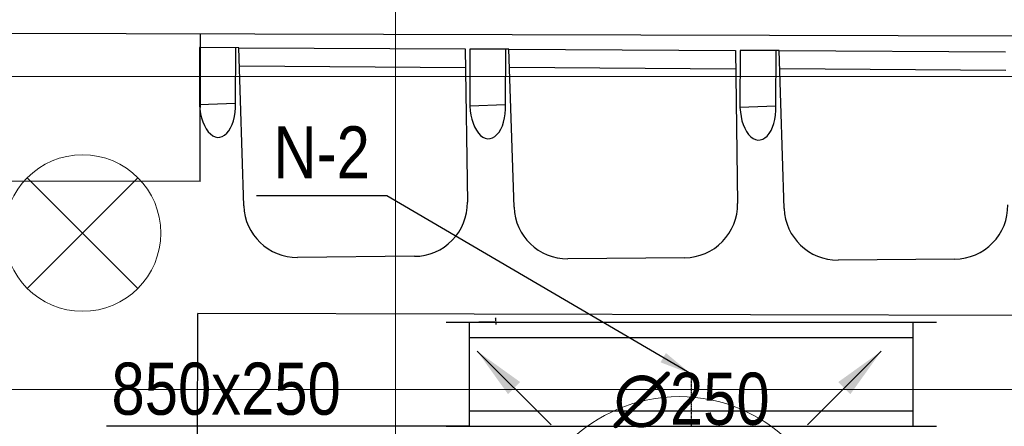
# Model space of a CAD drawing. Header units: millimetres. Extents: x -32221 to 212500, y 31663 to 93766.
# Tile 87 of 256: x 17330 to 19217, y 59242 to 60022. Entities that reach past the tile are written whole.
import ezdxf

# ---------------------------------------------------------------- set-up
doc = ezdxf.new("R2010")
doc.units = ezdxf.units.MM
doc.linetypes.add('DASHDOT', pattern=[1, 0.5, -0.25, 0, -0.25])
doc.layers.get('0').update_dxf_attribs({"color": 251})
doc.layers.get('Defpoints').update_dxf_attribs({"color": 251})
for name, color, linetype in [('FLUID-N', 251, 'Continuous'), ('FLUID-N-100-ARRGR', 251, 'Continuous'), ('FLUID-N-100-NUM', 251, 'Continuous'), ('FLUID-N-SYM', 251, 'Continuous'), ('FLUID-W-100-DIM', 251, 'Continuous'), ('Sciany', 251, 'Continuous'), ('Wyposazenie', 251, 'Continuous')]:
    doc.layers.add(name, color=color, linetype=linetype)
for name, color, linetype, lineweight in [('kasetony', 251, 'Continuous', 5), ('lampy', 251, 'Continuous', 9), ('Nawiewniki', 251, 'Continuous', 20)]:
    doc.layers.add(name, color=color, linetype=linetype, lineweight=lineweight)
doc.styles.add('FDBES', font='simplex.shx')
doc.styles.get("Standard").update_dxf_attribs({"font": 'ARIALN.TTF'})
doc.dimstyles.new('FDBES', dxfattribs={"dimscale": 50, "dimtxt": 4, "dimasz": 2.5, "dimexe": 0.8, "dimexo": 2, "dimgap": 1, "dimtad": 1, "dimdsep": 46, "dimtxsty": 'FDBES', "dimcen": 2.5, "dimclrd": 4, "dimclre": 5, "dimadec": 0, "dimazin": 0, "dimtfac": 1, "dimtmove": 0, "dimatfit": 3, "dimfxl": 1, "dimarcsym": 0})
doc.dimstyles.new('ISO-25', dxfattribs={"dimtxt": 2.5, "dimasz": 2.5, "dimexe": 1.25, "dimexo": 0.625, "dimtad": 1, "dimtxsty": 'Standard', "dimcen": 2.5, "dimadec": 0, "dimazin": 0, "dimtfac": 1, "dimtmove": 0, "dimatfit": 3, "dimfxl": 1, "dimarcsym": 0})

# ---------------------------------------------------------------- blocks, each defined once
blk = doc.blocks.new('*D15')
at = {"layer": 'Defpoints', "color": 0, "transparency": 16777216}
for p in [(18208.8, 59442.3), (18208.8, 59442.3), (18242.5, 59442.3)]:
    blk.add_point(p, dxfattribs=at)
at = {"layer": 'FLUID-N', "color": 0, "lineweight": -2, "transparency": 16777216}
for p, q in [((18242.5, 59444.8), (18242.5, 59450.2)), ((18209.4, 59442.3), (18243.8, 59442.3)), ((18209.4, 59442.3), (18243.8, 59442.3)), ((18242.5, 59442.3), (18242.5, 59442.3)), ((18242.5, 59439.8), (18242.5, 59437.3))]:
    blk.add_line(p, q, dxfattribs=at)
at = {"layer": 'FLUID-N', "color": 0, "transparency": 16777216}
for points in [[(18242.1, 59444.8), (18242.9, 59444.8), (18242.5, 59442.3)], [(18242.9, 59439.8), (18242.1, 59439.8), (18242.5, 59442.3)]]:
    blk.add_solid(points, dxfattribs=at)
at = {"layer": 'FLUID-N', "color": 0, "transparency": 16777216, "insert": (18240.6, 59448.7), "char_height": 2.5, "attachment_point": 5, "rotation": 90}
blk.add_mtext('0', dxfattribs=at)
blk = doc.blocks.new('*U380')
at = {"color": 14, "linetype": 'Continuous', "lineweight": -2}
for p, q in [((-100, -470), (-100, 470)), ((100, -470), (100, 470))]:
    blk.add_line(p, q, dxfattribs=at)
at = {"color": 0, "linetype": 'ByBlock', "lineweight": -2}
for p, q in [((-100, 425), (100, 425)), ((-100, -425), (100, -425))]:
    blk.add_line(p, q, dxfattribs=at)
at = {"color": 5, "linetype": 'Continuous', "lineweight": -3}
for p, q in [((-70, -425), (-70, 425)), ((70, -425), (70, 425))]:
    blk.add_line(p, q, dxfattribs=at)
blk = doc.blocks.new('*U379')
at = {"color": 14, "linetype": 'Continuous', "lineweight": -2}
for p, q in [((-50, 125), (-50, 0)), ((-50, 0), (-50, -125))]:
    blk.add_line(p, q, dxfattribs=at)
at = {"layer": 'FLUID-N-SYM', "color": 2, "linetype": 'DASHDOT', "lineweight": -3}
blk.add_line((-50, 0), (50, 0), dxfattribs=at)
blk = doc.blocks.new('*U98')
at = {"color": 6}
blk.add_line((-583.5, 341.9), (-833.5, 341.9), dxfattribs=at)
blk.add_line((-583.5, 341.9), (-833.5, 341.9), dxfattribs=at)
blk.add_line((-583.5, 341.9), (-833.5, 341.9), dxfattribs=at)
blk.add_line((-583.5, 341.9), (-833.5, 341.9), dxfattribs=at)
blk.add_line((-583.5, 341.9), (-833.5, 341.9), dxfattribs=at)
blk.add_line((-583.5, 341.9), (-833.5, 341.9), dxfattribs=at)
blk.add_line((-583.5, 341.9), (-833.5, 341.9), dxfattribs=at)
blk.add_line((-583.5, 341.9), (-833.5, 341.9), dxfattribs=at)
blk.add_line((-583.5, 341.9), (-833.5, 341.9), dxfattribs=at)
blk.add_line((-583.5, 341.9), (-833.5, 341.9), dxfattribs=at)
blk.add_line((-583.5, 341.9), (-833.5, 341.9), dxfattribs=at)
blk.add_line((-583.5, 341.9), (-833.5, 341.9), dxfattribs=at)
blk.add_line((-583.5, 341.9), (-833.5, 341.9), dxfattribs=at)
blk.add_line((-583.5, 341.9), (-833.5, 341.9), dxfattribs=at)
blk.add_line((-583.5, 341.9), (-833.5, 341.9), dxfattribs=at)
blk.add_line((-583.5, 341.9), (-833.5, 341.9), dxfattribs=at)
blk.add_line((-583.5, 341.9), (-833.5, 341.9), dxfattribs=at)
blk.add_line((-583.5, 341.9), (-833.5, 341.9), dxfattribs=at)
blk.add_line((-583.5, 341.9), (-833.5, 341.9), dxfattribs=at)
blk.add_line((-583.5, 341.9), (-833.5, 341.9), dxfattribs=at)
blk.add_line((-583.5, 341.9), (-833.5, 341.9), dxfattribs=at)
blk.add_line((-583.5, 341.9), (-833.5, 341.9), dxfattribs=at)
blk.add_line((-583.5, 341.9), (-833.5, 341.9), dxfattribs=at)
blk.add_line((-583.5, 341.9), (-833.5, 341.9), dxfattribs=at)
blk.add_line((-583.5, 341.9), (-833.5, 341.9), dxfattribs=at)
at = {"color": 0, "insert": (-708.5, 341.9), "char_height": 100, "attachment_point": 5}
blk.add_mtext('N-2\\P ', dxfattribs=at)
blk.add_mtext('N-2\\P ', dxfattribs=at)
blk.add_mtext('N-2\\P ', dxfattribs=at)
blk.add_mtext('N-2\\P ', dxfattribs=at)
blk.add_mtext('N-2\\P ', dxfattribs=at)
blk.add_mtext('N-2\\P ', dxfattribs=at)
blk.add_mtext('N-2\\P ', dxfattribs=at)
blk.add_mtext('N-2\\P ', dxfattribs=at)
blk.add_mtext('N-2\\P ', dxfattribs=at)
blk.add_mtext('N-2\\P ', dxfattribs=at)
blk.add_mtext('N-2\\P ', dxfattribs=at)
blk.add_mtext('N-2\\P ', dxfattribs=at)
blk.add_mtext('N-2\\P ', dxfattribs=at)
blk.add_mtext('N-2\\P ', dxfattribs=at)
blk.add_mtext('N-2\\P ', dxfattribs=at)
blk.add_mtext('N-2\\P ', dxfattribs=at)
blk.add_mtext('N-2\\P ', dxfattribs=at)
blk.add_mtext('N-2\\P ', dxfattribs=at)
blk.add_mtext('N-2\\P ', dxfattribs=at)
blk.add_mtext('N-2\\P ', dxfattribs=at)
blk.add_mtext('N-2\\P ', dxfattribs=at)
blk.add_mtext('N-2\\P ', dxfattribs=at)
blk.add_mtext('N-2\\P ', dxfattribs=at)
blk.add_mtext('N-2\\P ', dxfattribs=at)
blk.add_mtext('N-2\\P ', dxfattribs=at)
blk.add_leader([(0, 0), (-583.5, 341.9)], dimstyle='FDBES', override={"dimscale": 25, "dimclrd": 256, "dimclre": 256})
blk.add_leader([(0, 0), (-583.5, 341.9)], dimstyle='FDBES', override={"dimscale": 25, "dimclrd": 256, "dimclre": 256})
blk.add_leader([(0, 0), (-583.5, 341.9)], dimstyle='FDBES', override={"dimscale": 25, "dimclrd": 256, "dimclre": 256})
blk.add_leader([(0, 0), (-583.5, 341.9)], dimstyle='FDBES', override={"dimscale": 25, "dimclrd": 256, "dimclre": 256})
blk.add_leader([(0, 0), (-583.5, 341.9)], dimstyle='FDBES', override={"dimscale": 25, "dimclrd": 256, "dimclre": 256})
blk.add_leader([(0, 0), (-583.5, 341.9)], dimstyle='FDBES', override={"dimscale": 25, "dimclrd": 256, "dimclre": 256})
blk.add_leader([(0, 0), (-583.5, 341.9)], dimstyle='FDBES', override={"dimscale": 25, "dimclrd": 256, "dimclre": 256})
blk.add_leader([(0, 0), (-583.5, 341.9)], dimstyle='FDBES', override={"dimscale": 25, "dimclrd": 256, "dimclre": 256})
blk.add_leader([(0, 0), (-583.5, 341.9)], dimstyle='FDBES', override={"dimscale": 25, "dimclrd": 256, "dimclre": 256})
blk.add_leader([(0, 0), (-583.5, 341.9)], dimstyle='FDBES', override={"dimscale": 25, "dimclrd": 256, "dimclre": 256})
blk.add_leader([(0, 0), (-583.5, 341.9)], dimstyle='FDBES', override={"dimscale": 25, "dimclrd": 256, "dimclre": 256})
blk.add_leader([(0, 0), (-583.5, 341.9)], dimstyle='FDBES', override={"dimscale": 25, "dimclrd": 256, "dimclre": 256})
blk.add_leader([(0, 0), (-583.5, 341.9)], dimstyle='FDBES', override={"dimscale": 25, "dimclrd": 256, "dimclre": 256})
blk.add_leader([(0, 0), (-583.5, 341.9)], dimstyle='FDBES', override={"dimscale": 25, "dimclrd": 256, "dimclre": 256})
blk.add_leader([(0, 0), (-583.5, 341.9)], dimstyle='FDBES', override={"dimscale": 25, "dimclrd": 256, "dimclre": 256})
blk.add_leader([(0, 0), (-583.5, 341.9)], dimstyle='FDBES', override={"dimscale": 25, "dimclrd": 256, "dimclre": 256})
blk.add_leader([(0, 0), (-583.5, 341.9)], dimstyle='FDBES', override={"dimscale": 25, "dimclrd": 256, "dimclre": 256})
blk.add_leader([(0, 0), (-583.5, 341.9)], dimstyle='FDBES', override={"dimscale": 25, "dimclrd": 256, "dimclre": 256})
blk.add_leader([(0, 0), (-583.5, 341.9)], dimstyle='FDBES', override={"dimscale": 25, "dimclrd": 256, "dimclre": 256})
blk.add_leader([(0, 0), (-583.5, 341.9)], dimstyle='FDBES', override={"dimscale": 25, "dimclrd": 256, "dimclre": 256})
blk.add_leader([(0, 0), (-583.5, 341.9)], dimstyle='FDBES', override={"dimscale": 25, "dimclrd": 256, "dimclre": 256})
blk.add_leader([(0, 0), (-583.5, 341.9)], dimstyle='FDBES', override={"dimscale": 25, "dimclrd": 256, "dimclre": 256})
blk.add_leader([(0, 0), (-583.5, 341.9)], dimstyle='FDBES', override={"dimscale": 25, "dimclrd": 256, "dimclre": 256})
blk.add_leader([(0, 0), (-583.5, 341.9)], dimstyle='FDBES', override={"dimscale": 25, "dimclrd": 256, "dimclre": 256})
blk.add_leader([(0, 0), (-583.5, 341.9)], dimstyle='FDBES', override={"dimscale": 25, "dimclrd": 256, "dimclre": 256})
blk = doc.blocks.new('*U166')
at = {"color": 0}
blk.add_leader([(141.4, -141.4), (0, 0)], dimstyle='FDBES', override={"dimscale": 40, "dimclrd": 0}, dxfattribs=at)
blk.add_leader([(141.4, -141.4), (0, 0)], dimstyle='FDBES', override={"dimscale": 40, "dimclrd": 0}, dxfattribs=at)
blk.add_leader([(141.4, -141.4), (0, 0)], dimstyle='FDBES', override={"dimscale": 40, "dimclrd": 0}, dxfattribs=at)
blk.add_leader([(141.4, -141.4), (0, 0)], dimstyle='FDBES', override={"dimscale": 40, "dimclrd": 0}, dxfattribs=at)
blk.add_leader([(141.4, -141.4), (0, 0)], dimstyle='FDBES', override={"dimscale": 40, "dimclrd": 0}, dxfattribs=at)
blk.add_leader([(141.4, -141.4), (0, 0)], dimstyle='FDBES', override={"dimscale": 40, "dimclrd": 0}, dxfattribs=at)
blk.add_leader([(141.4, -141.4), (0, 0)], dimstyle='FDBES', override={"dimscale": 40, "dimclrd": 0}, dxfattribs=at)
blk.add_leader([(141.4, -141.4), (0, 0)], dimstyle='FDBES', override={"dimscale": 40, "dimclrd": 0}, dxfattribs=at)
blk.add_leader([(141.4, -141.4), (0, 0)], dimstyle='FDBES', override={"dimscale": 40, "dimclrd": 0}, dxfattribs=at)
blk.add_leader([(141.4, -141.4), (0, 0)], dimstyle='FDBES', override={"dimscale": 40, "dimclrd": 0}, dxfattribs=at)
blk.add_leader([(141.4, -141.4), (0, 0)], dimstyle='FDBES', override={"dimscale": 40, "dimclrd": 0}, dxfattribs=at)
blk.add_leader([(141.4, -141.4), (0, 0)], dimstyle='FDBES', override={"dimscale": 40, "dimclrd": 0}, dxfattribs=at)
blk.add_leader([(141.4, -141.4), (0, 0)], dimstyle='FDBES', override={"dimscale": 40, "dimclrd": 0}, dxfattribs=at)
blk.add_leader([(141.4, -141.4), (0, 0)], dimstyle='FDBES', override={"dimscale": 40, "dimclrd": 0}, dxfattribs=at)
blk.add_leader([(141.4, -141.4), (0, 0)], dimstyle='FDBES', override={"dimscale": 40, "dimclrd": 0}, dxfattribs=at)
blk = doc.blocks.new('*U168')
at = {"color": 0}
blk.add_leader([(141.4, 141.4), (0, 0)], dimstyle='FDBES', override={"dimscale": 40, "dimclrd": 0}, dxfattribs=at)
blk.add_leader([(141.4, 141.4), (0, 0)], dimstyle='FDBES', override={"dimscale": 40, "dimclrd": 0}, dxfattribs=at)
blk.add_leader([(141.4, 141.4), (0, 0)], dimstyle='FDBES', override={"dimscale": 40, "dimclrd": 0}, dxfattribs=at)
blk.add_leader([(141.4, 141.4), (0, 0)], dimstyle='FDBES', override={"dimscale": 40, "dimclrd": 0}, dxfattribs=at)
blk.add_leader([(141.4, 141.4), (0, 0)], dimstyle='FDBES', override={"dimscale": 40, "dimclrd": 0}, dxfattribs=at)
blk.add_leader([(141.4, 141.4), (0, 0)], dimstyle='FDBES', override={"dimscale": 40, "dimclrd": 0}, dxfattribs=at)
blk.add_leader([(141.4, 141.4), (0, 0)], dimstyle='FDBES', override={"dimscale": 40, "dimclrd": 0}, dxfattribs=at)
blk.add_leader([(141.4, 141.4), (0, 0)], dimstyle='FDBES', override={"dimscale": 40, "dimclrd": 0}, dxfattribs=at)
blk.add_leader([(141.4, 141.4), (0, 0)], dimstyle='FDBES', override={"dimscale": 40, "dimclrd": 0}, dxfattribs=at)
blk.add_leader([(141.4, 141.4), (0, 0)], dimstyle='FDBES', override={"dimscale": 40, "dimclrd": 0}, dxfattribs=at)
blk.add_leader([(141.4, 141.4), (0, 0)], dimstyle='FDBES', override={"dimscale": 40, "dimclrd": 0}, dxfattribs=at)
blk.add_leader([(141.4, 141.4), (0, 0)], dimstyle='FDBES', override={"dimscale": 40, "dimclrd": 0}, dxfattribs=at)
blk.add_leader([(141.4, 141.4), (0, 0)], dimstyle='FDBES', override={"dimscale": 40, "dimclrd": 0}, dxfattribs=at)
blk.add_leader([(141.4, 141.4), (0, 0)], dimstyle='FDBES', override={"dimscale": 40, "dimclrd": 0}, dxfattribs=at)
blk.add_leader([(141.4, 141.4), (0, 0)], dimstyle='FDBES', override={"dimscale": 40, "dimclrd": 0}, dxfattribs=at)

msp = doc.modelspace()

# ---------------------------------------------------------------- linework, layer by layer
at = {"layer": 'FLUID-N'}
msp.add_line((18191.977, 59242.257, 7327.5), (17495.824, 59242.257, 7327.5), dxfattribs=at)
at = {"layer": 'kasetony'}
for p, q in [((18050.147, 59912.853), (18050.147, 60512.853)), ((18050.147, 60512.853), (18050.147, 59912.853)), ((16850.147, 59912.853), (18050.147, 59912.853)), ((18050.147, 59912.853), (16850.147, 59912.853)), ((18050.147, 59912.853), (19250.147, 59912.853)), ((18050.147, 59312.853), (18050.147, 59912.853)), ((18050.147, 59912.853), (18050.147, 59312.853)), ((19250.147, 59912.853), (18050.147, 59912.853)), ((16850.147, 59312.853), (18050.147, 59312.853)), ((18050.147, 59312.853), (16850.147, 59312.853)), ((18050.147, 59312.853), (19250.147, 59312.853)), ((18050.147, 58712.853), (18050.147, 59312.853)), ((18050.147, 59312.853), (18050.147, 58712.853)), ((19250.147, 59312.853), (18050.147, 59312.853))]:
    msp.add_line(p, q, dxfattribs=at)
at = {"layer": 'lampy'}
for p, q in [((17344.081, 59718.919), (17556.213, 59506.787)), ((17556.213, 59718.919), (17344.081, 59506.787))]:
    msp.add_line(p, q, dxfattribs=at)
msp.add_circle((17450.147, 59612.853), 150, dxfattribs=at)
at = {"layer": 'Nawiewniki'}
msp.add_circle((18593.751, 58999.274), 300, dxfattribs=at)
at = {"layer": 'Sciany'}
for p, q in [((22860.921, 59982.105), (16193.58, 59997.818)), ((17675.812, 59711.908), (17676.477, 59994.316)), ((17675.812, 59711.908), (16193.297, 59713.386))]:
    msp.add_line(p, q, dxfattribs=at)
at = {"layer": 'Wyposazenie'}
for p, q in [((17674.541, 59968.347), (17674.387, 59859.639)), ((17749.37, 59967.969), (17674.541, 59968.347)), ((17743.173, 59861.862), (17743.709, 59967.997)), ((17749.37, 59967.969), (18183.387, 59965.777)), ((17759.157, 59665.089), (17749.37, 59967.969)), ((18183.387, 59965.777), (18187.691, 59671.958)), ((18192.452, 59965.731), (18192.298, 59857.023)), ((18192.452, 59965.731), (18192.298, 59857.023)), ((18261.62, 59965.382), (18192.452, 59965.731)), ((18267.281, 59965.353), (18192.452, 59965.731)), ((18261.084, 59859.246), (18261.62, 59965.382)), ((18261.084, 59859.246), (18261.62, 59965.382)), ((18267.281, 59965.353), (18701.298, 59963.161)), ((18277.068, 59662.474), (18267.281, 59965.353)), ((18701.298, 59963.161), (18705.602, 59669.343)), ((18710.363, 59963.115), (18710.209, 59854.408)), ((18710.363, 59963.115), (18710.209, 59854.408)), ((18779.531, 59962.766), (18710.363, 59963.115)), ((18785.192, 59962.738), (18710.363, 59963.115)), ((18778.995, 59856.63), (18779.531, 59962.766)), ((18778.995, 59856.63), (18779.531, 59962.766)), ((18785.192, 59962.738), (19219.208, 59960.546)), ((18794.979, 59659.858), (18785.192, 59962.738)), ((17750.65, 59933.547), (18183.905, 59930.416)), ((18268.561, 59930.931), (18701.816, 59927.801)), ((18786.471, 59928.315), (19219.726, 59925.185)), ((17674.387, 59859.639), (17743.173, 59861.862)), ((18192.298, 59857.023), (18261.084, 59859.246)), ((18192.298, 59857.023), (18261.084, 59859.246)), ((18710.209, 59854.408), (18778.995, 59856.63)), ((18710.209, 59854.408), (18778.995, 59856.63)), ((18086.414, 59568.234), (17862.28, 59566.164)), ((18604.325, 59565.618), (18380.191, 59563.548)), ((19122.236, 59563.002), (18898.101, 59560.933)), ((17670.422, 59111.474), (17671.24, 59458.697)), ((22865.323, 59446.463), (17671.24, 59458.697))]:
    msp.add_line(p, q, dxfattribs=at)
for centre, start, end in [((17861.336, 59668.391), 181.850846, 270.529054), ((18085.47, 59670.461), 270.529054, 0.839276), ((18379.247, 59665.776), 181.850846, 270.529054), ((18603.381, 59667.845), 270.529054, 0.839276), ((18897.157, 59663.16), 181.850846, 270.529054), ((19121.292, 59665.23), 270.529054, 0.839276)]:
    msp.add_arc(centre, 102.232, start, end, dxfattribs=at)
for centre in [(17708.78, 59860.75), (18226.691, 59858.135), (18226.691, 59858.135), (18744.602, 59855.519), (18744.602, 59855.519)]:
    msp.add_ellipse(centre, major_axis=(-2.082, 64.439), ratio=0.53373009, start_param=1.44454642, end_param=4.71238898, dxfattribs=at)

# ---------------------------------------------------------------- block references
at = {"layer": 'FLUID-N', "color": 5, "linetype": 'Continuous', "extrusion": (2.44929e-16, 1.22465e-16, -1), "rotation": 89.99999999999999}
msp.add_blockref('*U380', (-18616.977, 59342.257, -7327.5), dxfattribs=at)
at = {"layer": 'FLUID-N', "color": 5, "linetype": 'Continuous', "rotation": 90}
msp.add_blockref('*U379', (18616.977, 59292.257, 7327.5), dxfattribs=at)
at = {"layer": 'FLUID-N-100-ARRGR', "rotation": 89.99999999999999}
for name, p in [('*U168', (18348.04, 59244.785, 6603)), ('*U166', (18839.462, 59244.785, 6603))]:
    msp.add_blockref(name, p, dxfattribs=at)
at = {"layer": 'FLUID-N-100-NUM', "linetype": 'ByBlock'}
msp.add_blockref('*U98', (18616.977, 59342.257, 7327.5), dxfattribs=at)

# ---------------------------------------------------------------- texts
at = {"layer": 'FLUID-N', "insert": (17505.613, 59364.413), "char_height": 100, "width": 565.80197, "attachment_point": 1}
msp.add_mtext('850x250', dxfattribs=at)
at = {"layer": 'FLUID-W-100-DIM', "color": 0, "insert": (18617.338, 59291.902), "char_height": 100, "attachment_point": 5}
msp.add_mtext('∅250\\P', dxfattribs=at)

# ---------------------------------------------------------------- dimensions: what is measured, and where the dimension line sits
at = {"layer": 'FLUID-N'}
dim = msp.add_linear_dim(base=(18242.5042, 59442.3101), p1=(18208.7767, 59442.3052, 7327.5), p2=(18208.7767, 59442.3101), angle=90, dimstyle='ISO-25', dxfattribs=at)
dim.commit()
dim.dimension.update_dxf_attribs({"geometry": '*D15', "text_midpoint": (18240.6029, 59448.7489)})

doc.saveas('drawing.dxf')
